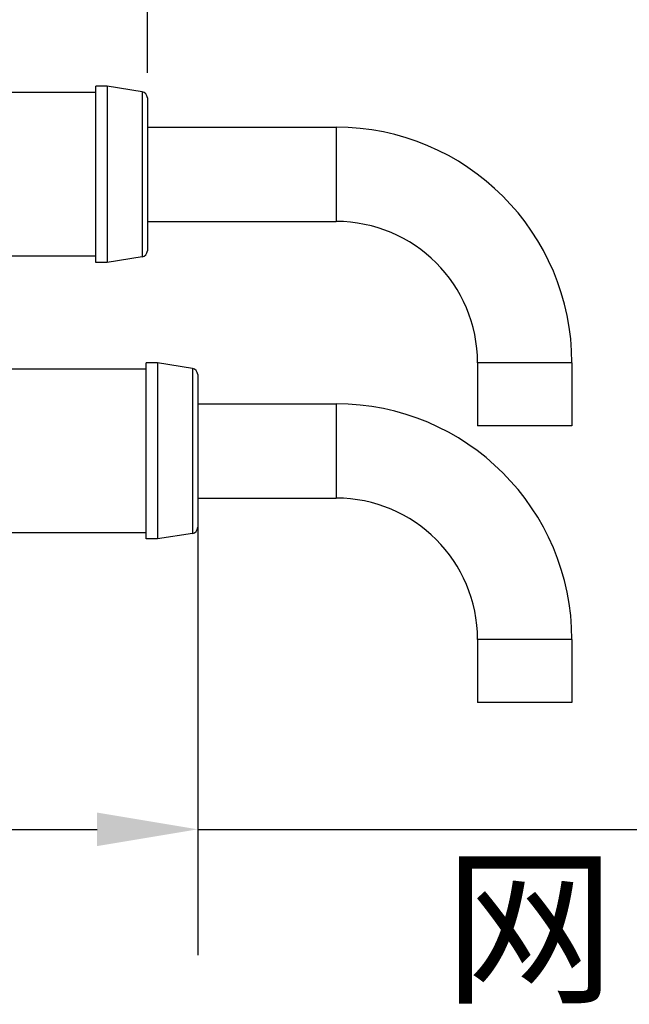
# Model space of a CAD drawing. Header units: millimetres. Extents: x -242 to -82, y 110 to 290.
# Tile 5 of 9: x -120 to -108, y 180 to 200. Entities that reach past the tile are written whole.
import ezdxf

# ---------------------------------------------------------------- set-up
doc = ezdxf.new("R2010")
doc.units = ezdxf.units.MM
doc.header["$LTSCALE"] = 46.255
doc.header["$PDMODE"] = 3
doc.header["$PDSIZE"] = 8
doc.layers.get('0').update_dxf_attribs({"linetype": 'CONTINUOUS'})
doc.layers.get('Defpoints').update_dxf_attribs({"linetype": 'CONTINUOUS'})
doc.layers.add('00_COMPONENTS', color=7, linetype='CONTINUOUS')
doc.layers.add('51__DRAFT_DIMS', color=7, linetype='CONTINUOUS')
doc.styles.get("Standard").update_dxf_attribs({"font": '兰亭黑 GBK.TTF', "height": 2.5})
doc.dimstyles.new('DIMSTYLE_3', dxfattribs={"dimtxt": 3, "dimasz": 2, "dimexe": 2.5, "dimexo": 0.5, "dimgap": 0.75, "dimtad": 1, "dimlfac": 4, "dimdsep": 46, "dimtxsty": 'STANDARD', "dimblk": '_FILLED', "dimblk1": '_FILLED', "dimblk2": '_FILLED', "dimcen": 0.09, "dimclrd": 8, "dimclre": 8, "dimclrt": 255, "dimazin": 2, "dimtp": 0.3, "dimtm": 0.3, "dimtfac": 1, "dimtofl": 0, "dimtmove": 0, "dimatfit": 3, "dimldrblk": '_FILLED', "dimfxl": 1, "dimtolj": 1, "dimarcsym": 0})

# ---------------------------------------------------------------- blocks, each defined once
blk = doc.blocks.new('_FILLED')
at = {"color": 0, "linetype": 'ByBlock'}
blk.add_solid([(0, 0), (-1, 0.1667), (-1, -0.1667)], dxfattribs=at)
blk = doc.blocks.new('*D12')
at = {"layer": '51__DRAFT_DIMS', "color": 8, "lineweight": -2}
for p, q in [((-129.421, 207.234), (-129.421, 201.581)), ((-117.546, 198.843), (-117.546, 206.581)), ((-127.421, 204.081), (-119.546, 204.081)), ((-117.546, 204.081), (-95.651, 204.081))]:
    blk.add_line(p, q, dxfattribs=at)
at = {"layer": 'Defpoints', "color": 0}
for p in [(-129.421, 207.734), (-117.546, 204.081), (-117.546, 198.343)]:
    blk.add_point(p, dxfattribs=at)
at = {"layer": '51__DRAFT_DIMS', "color": 8, "linetype": 'ByBlock', "lineweight": -2, "xscale": 2, "yscale": 2, "zscale": 2, "rotation": 180}
blk.add_blockref('_FILLED', (-129.421, 204.081), dxfattribs=at)
at = {"layer": '51__DRAFT_DIMS', "color": 8, "linetype": 'ByBlock', "lineweight": -2, "xscale": 2, "yscale": 2, "zscale": 2}
blk.add_blockref('_FILLED', (-117.546, 204.081), dxfattribs=at)
at = {"layer": '51__DRAFT_DIMS', "color": 255, "insert": (-99.869, 208.164), "char_height": 2.5, "attachment_point": 2, "line_spacing_factor": 0.9}
blk.add_mtext('\\A1;47.5', dxfattribs=at)
blk = doc.blocks.new('*D13')
at = {"layer": '51__DRAFT_DIMS', "color": 8, "lineweight": -2}
for p, q in [((-116.546, 190.825), (-116.546, 181.301)), ((-129.421, 185.109), (-129.421, 181.301)), ((-127.421, 183.801), (-118.546, 183.801)), ((-116.546, 183.801), (-94.78, 183.801))]:
    blk.add_line(p, q, dxfattribs=at)
at = {"layer": 'Defpoints', "color": 0}
for p in [(-116.546, 191.325), (-129.421, 185.609), (-116.546, 183.801)]:
    blk.add_point(p, dxfattribs=at)
at = {"layer": '51__DRAFT_DIMS', "color": 8, "linetype": 'ByBlock', "lineweight": -2, "xscale": 2, "yscale": 2, "zscale": 2, "rotation": 180}
blk.add_blockref('_FILLED', (-129.421, 183.801), dxfattribs=at)
at = {"layer": '51__DRAFT_DIMS', "color": 8, "linetype": 'ByBlock', "lineweight": -2, "xscale": 2, "yscale": 2, "zscale": 2}
blk.add_blockref('_FILLED', (-116.546, 183.801), dxfattribs=at)
at = {"layer": '51__DRAFT_DIMS', "color": 255, "insert": (-98.953, 187.885), "char_height": 2.5, "attachment_point": 2, "line_spacing_factor": 0.9}
blk.add_mtext('\\A1;51.5', dxfattribs=at)

msp = doc.modelspace()

# ---------------------------------------------------------------- linework, layer by layer
at = {"layer": '00_COMPONENTS'}
for p, q in [((-118.3458, 198.5751), (-118.5708, 198.5751)), ((-118.5708, 195.0751), (-118.5708, 198.5751)), ((-117.6515, 198.4666), (-118.3458, 198.5751)), ((-118.3458, 198.5751), (-118.3458, 195.0751)), ((-118.5708, 198.4501), (-121.8262, 198.4501)), ((-117.6515, 198.4666), (-117.6515, 195.1836)), ((-117.5458, 198.3431), (-117.5458, 195.3071)), ((-117.5458, 197.7626), (-113.7958, 197.7626)), ((-113.7958, 197.7626), (-113.7958, 195.8876)), ((-117.5458, 195.8876), (-113.7958, 195.8876)), ((-118.5708, 195.2001), (-121.8262, 195.2001)), ((-118.3458, 195.0751), (-118.5708, 195.0751)), ((-117.6515, 195.1836), (-118.3458, 195.0751)), ((-117.3458, 193.0751), (-117.5708, 193.0751)), ((-117.5708, 189.5751), (-117.5708, 193.0751)), ((-116.6515, 192.9666), (-117.3458, 193.0751)), ((-117.3458, 193.0751), (-117.3458, 189.5751)), ((-109.1083, 193.0751), (-110.9833, 193.0751)), ((-110.9833, 193.0751), (-110.9833, 191.8251)), ((-109.1083, 193.0751), (-109.1083, 191.8251)), ((-117.5708, 192.9501), (-120.3458, 192.9501)), ((-116.6515, 192.9666), (-116.6515, 189.6836)), ((-116.5458, 192.8431), (-116.5458, 189.8071)), ((-116.5458, 192.2626), (-113.7958, 192.2626)), ((-113.7958, 192.2626), (-113.7958, 190.3876)), ((-109.1083, 191.8251), (-110.9833, 191.8251)), ((-116.5458, 190.3876), (-113.7958, 190.3876)), ((-117.5708, 189.7001), (-120.3458, 189.7001)), ((-117.3458, 189.5751), (-117.5708, 189.5751)), ((-116.6515, 189.6836), (-117.3458, 189.5751)), ((-109.1083, 187.5751), (-110.9833, 187.5751)), ((-110.9833, 187.5751), (-110.9833, 186.3251)), ((-109.1083, 187.5751), (-109.1083, 186.3251)), ((-109.1083, 186.3251), (-110.9833, 186.3251))]:
    msp.add_line(p, q, dxfattribs=at)
for centre, radius, start, end in [((-117.6708, 198.3431), 0.125, 0, 81.11934), ((-113.7958, 193.0751), 4.6875, 0, 90), ((-113.7958, 193.0751), 2.8125, 0, 90), ((-117.6708, 195.3071), 0.125, 278.88066, 0), ((-116.6708, 192.8431), 0.125, 0, 81.11934), ((-113.7958, 187.5751), 4.6875, 0, 90), ((-113.7958, 187.5751), 2.8125, 0, 90), ((-116.6708, 189.8071), 0.125, 278.88066, 0)]:
    msp.add_arc(centre, radius, start, end, dxfattribs=at)

# ---------------------------------------------------------------- texts
at = {"layer": '51__DRAFT_DIMS', "insert": (-111.6547, 183.102), "char_height": 2.5, "attachment_point": 1, "line_spacing_factor": 0.9}
msp.add_mtext('\\A1;网口接头长度', dxfattribs=at)

# ---------------------------------------------------------------- dimensions: what is measured, and where the dimension line sits
at = {"layer": '51__DRAFT_DIMS', "color": 4}
for base, p1, p2, picture, middle in [((-117.5458, 204.0812), (-129.4208, 207.7344), (-117.5458, 198.3431), '*D12', (-99.8691, 204.0812)), ((-116.5458, 183.8015), (-129.4208, 185.6094), (-116.5458, 191.3251), '*D13', (-98.9529, 183.8015))]:
    dim = msp.add_linear_dim(base=base, p1=p1, p2=p2, dimstyle='DIMSTYLE_3', override={"dimtxsty": 'STANDARD'}, dxfattribs=at)
    dim.commit()
    dim.dimension.update_dxf_attribs({"geometry": picture, "text_midpoint": middle, "dimtype": 160})

doc.saveas('drawing.dxf')
